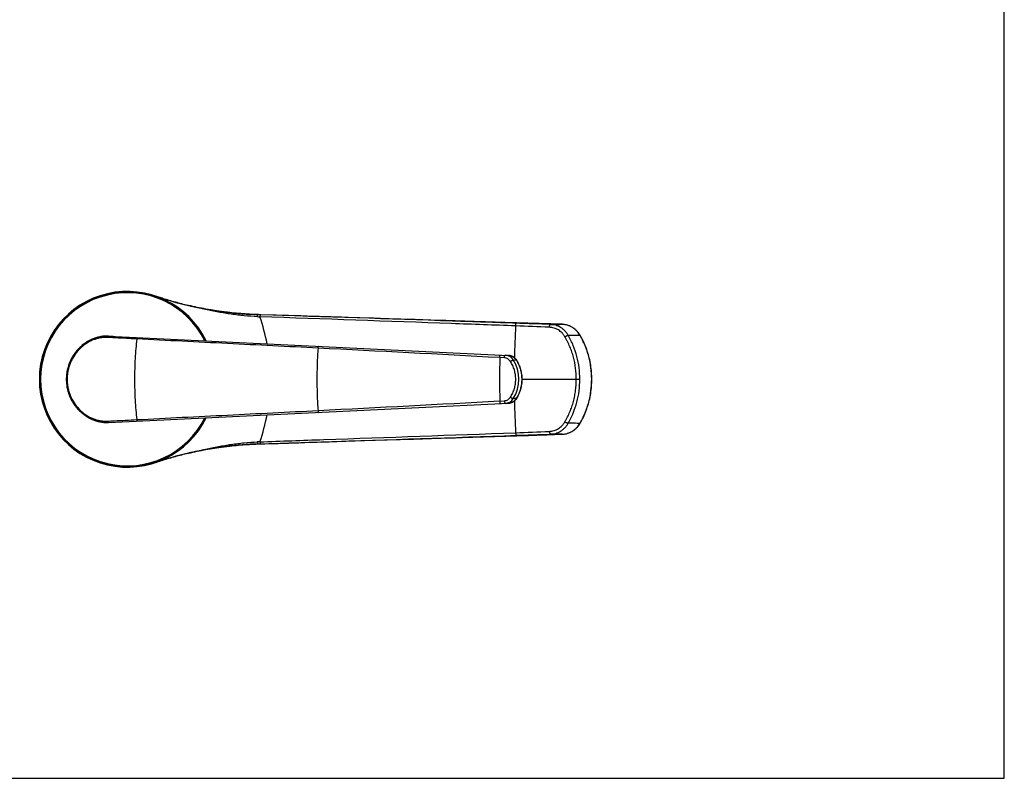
# Model space of a CAD drawing. Header units: millimetres. Extents: x 0 to 559, y 0 to 432.
# Tile 9 of 10: x 279 to 559, y 0 to 216. Entities that reach past the tile are written whole.
import ezdxf

# ---------------------------------------------------------------- set-up
doc = ezdxf.new("R2010")
doc.units = ezdxf.units.MM
doc.header["$LTSCALE"] = 30.734
doc.layers.get('0').update_dxf_attribs({"linetype": 'CONTINUOUS'})

msp = doc.modelspace()

# ---------------------------------------------------------------- linework, layer by layer
at = {"color": 7, "linetype": 'CONTINUOUS'}
for p, q in [((558.8, 0), (558.8, 431.8)), ((317.3, 137.22), (317.22, 137.25)), ((317.32, 137.22), (317.22, 137.25)), ((318.61, 136.79), (318.61, 136.8)), ((318.69, 136.77), (318.61, 136.79)), ((326.69, 134.57), (326.65, 134.58)), ((327.22, 134.44), (326.69, 134.57)), ((326.7, 134.56), (326.69, 134.57)), ((326.69, 134.57), (326.69, 134.57)), ((327.21, 134.45), (327.2, 134.45)), ((327.33, 134.42), (327.21, 134.45)), ((328.68, 134.12), (327.22, 134.44)), ((328.79, 134.1), (328.61, 134.14)), ((330.15, 133.82), (328.68, 134.12)), ((346.45, 131.96), (346.44, 131.96)), ((346.45, 131.96), (346.45, 131.96)), ((346.48, 131.96), (346.45, 131.96)), ((346.51, 131.96), (346.48, 131.96)), ((346.5, 131.96), (346.63, 131.96)), ((347.26, 131.93), (346.5, 131.96)), ((346.63, 131.96), (346.51, 131.96)), ((347.26, 131.94), (346.63, 131.96)), ((351.65, 131.8), (347.26, 131.94)), ((392.56, 130.49), (351.65, 131.8)), ((370.24, 131.2), (370.24, 131.2)), ((413.48, 129.82), (392.56, 130.49)), ((432.96, 129.2), (413.48, 129.82)), ((303.96, 125.85), (417.7, 120.36)), ((305.25, 125.78), (303.96, 125.85)), ((327.07, 124.73), (327.05, 124.73)), ((327.05, 124.73), (327.05, 124.73)), ((327.08, 124.73), (327.07, 124.73)), ((327.09, 124.73), (327.08, 124.73)), ((327.09, 124.73), (327.08, 124.73)), ((327.08, 124.73), (327.08, 124.73)), ((327.09, 124.73), (327.09, 124.73)), ((327.09, 124.73), (327.09, 124.73)), ((416.8, 120.41), (417.7, 120.36)), ((303.96, 101.27), (417.7, 106.75)), ((419.98, 108.05), (420.03, 108.12)), ((327.05, 102.38), (327.05, 102.38)), ((327.05, 102.38), (327.07, 102.38)), ((327.07, 102.38), (327.08, 102.38)), ((327.09, 102.38), (327.08, 102.38)), ((327.08, 102.38), (327.08, 102.38)), ((327.08, 102.38), (327.09, 102.38)), ((327.09, 102.38), (327.09, 102.38)), ((327.09, 102.38), (327.09, 102.38)), ((438.02, 100.88), (438.1, 101.03)), ((347.26, 95.17), (351.65, 95.31)), ((351.65, 95.31), (370.24, 95.91)), ((370.24, 95.91), (392.56, 96.62)), ((370.24, 95.91), (370.24, 95.91)), ((392.56, 96.62), (413.48, 97.29)), ((413.48, 97.29), (423.4, 97.6)), ((423.4, 97.6), (432.96, 97.91)), ((326.62, 92.53), (326.69, 92.54)), ((326.69, 92.54), (327.22, 92.67)), ((326.69, 92.54), (326.69, 92.55)), ((326.69, 92.55), (326.7, 92.55)), ((327.18, 92.66), (327.2, 92.66)), ((327.2, 92.66), (327.38, 92.7)), ((327.22, 92.67), (328.68, 92.99)), ((328.61, 92.97), (328.8, 93.01)), ((344.98, 95.09), (346.45, 95.15)), ((346.44, 95.15), (346.45, 95.15)), ((346.45, 95.15), (346.45, 95.15)), ((346.45, 95.15), (346.48, 95.15)), ((346.48, 95.15), (346.51, 95.15)), ((346.5, 95.16), (347.26, 95.18)), ((346.5, 95.16), (346.63, 95.16)), ((346.51, 95.15), (346.63, 95.16)), ((346.63, 95.16), (347.26, 95.17)), ((317.23, 89.86), (317.29, 89.88)), ((317.34, 89.9), (318.59, 90.31)), ((318.51, 90.28), (318.61, 90.31)), ((318.59, 90.31), (319.25, 90.52)), ((318.59, 90.31), (318.69, 90.34)), ((318.61, 90.31), (318.69, 90.34)), ((0, 0), (558.8, 0))]:
    msp.add_line(p, q, dxfattribs=at)
at = {"color": 9, "linetype": 'CONTINUOUS'}
for p, q in [((317.21, 137.25), (317.21, 137.25)), ((371.44, 131.17), (370.24, 131.2)), ((379.45, 130.91), (371.44, 131.17)), ((383.16, 130.79), (379.45, 130.91)), ((391.22, 130.53), (383.16, 130.79)), ((395.68, 130.39), (391.22, 130.53)), ((399.88, 130.26), (395.68, 130.39)), ((410.73, 129.91), (399.88, 130.26)), ((411.17, 129.9), (410.73, 129.91)), ((416.8, 129.72), (411.17, 129.9)), ((418.19, 129.67), (416.8, 129.72)), ((427.79, 129.37), (418.19, 129.67)), ((428.55, 129.34), (427.79, 129.37)), ((432.96, 129.2), (428.55, 129.34)), ((432.96, 129.2), (432.96, 129.2)), ((432.96, 129.2), (432.96, 129.2)), ((433.35, 129.17), (433.34, 129.18)), ((438.08, 126.07), (438.06, 126.09)), ((416.57, 119.66), (415.22, 119.73)), ((417.91, 120.35), (417.91, 120.35)), ((419.08, 119.06), (419.98, 119)), ((421.58, 113.56), (438.03, 113.56)), ((441.4, 113.56), (441.44, 113.56)), ((415.22, 107.38), (416.57, 107.45)), ((419.98, 108.11), (419.08, 108.05)), ((438.06, 101.02), (438.08, 101.04)), ((370.24, 95.91), (371.45, 95.95)), ((371.45, 95.95), (379.45, 96.2)), ((379.45, 96.2), (383.2, 96.32)), ((383.2, 96.32), (390.72, 96.56)), ((390.72, 96.56), (395.79, 96.72)), ((395.79, 96.72), (399.97, 96.86)), ((416.98, 97.4), (418.46, 97.45)), ((418.46, 97.45), (427.88, 97.75)), ((427.88, 97.75), (428.69, 97.77)), ((428.69, 97.77), (432.96, 97.91)), ((432.96, 97.91), (432.96, 97.91)), ((432.96, 97.91), (432.96, 97.91)), ((433.34, 97.94), (433.35, 97.94))]:
    msp.add_line(p, q, dxfattribs=at)
at = {"color": 7, "linetype": 'CONTINUOUS'}
for points in [[(319.25, 136.6), (318.59, 136.8), (317.22, 137.25)], [(346.45, 131.96), (344.98, 132.02), (343.49, 132.1), (342.01, 132.21), (340.52, 132.33), (339.03, 132.48), (337.55, 132.65), (336.07, 132.84), (334.58, 133.05), (333.1, 133.29), (331.63, 133.55), (330.15, 133.82)], [(438.1, 126.08), (438.02, 126.23), (437.91, 126.38), (437.81, 126.54), (437.7, 126.69), (437.58, 126.84), (437.46, 126.99), (437.34, 127.13), (437.21, 127.27), (437.08, 127.4), (436.95, 127.53), (436.81, 127.66), (436.67, 127.78), (436.52, 127.9), (436.37, 128.01), (436.22, 128.12), (436.07, 128.22), (435.91, 128.32), (435.75, 128.41), (435.58, 128.5), (435.42, 128.59), (435.25, 128.67), (435.08, 128.74), (434.91, 128.81), (434.74, 128.87), (434.56, 128.93), (434.38, 128.98), (434.21, 129.03), (434.03, 129.07), (433.85, 129.1), (433.67, 129.14), (433.49, 129.16), (433.3, 129.18), (433.12, 129.19), (432.96, 129.2)], [(441.44, 113.56), (441.43, 114.04), (441.42, 114.55), (441.39, 115.06), (441.36, 115.57), (441.31, 116.07), (441.26, 116.58), (441.19, 117.08), (441.12, 117.59), (441.03, 118.09), (440.94, 118.59), (440.83, 119.08), (440.72, 119.58), (440.59, 120.07), (440.46, 120.56), (440.31, 121.04), (440.16, 121.53), (439.99, 122), (439.82, 122.48), (439.64, 122.95), (439.44, 123.41), (439.24, 123.87), (439.03, 124.33), (438.81, 124.78), (438.58, 125.23), (438.34, 125.66), (438.1, 126.08)], [(303.96, 125.85), (303.7, 125.85), (303.42, 125.86), (303.14, 125.85), (302.86, 125.84), (302.58, 125.81), (302.3, 125.79), (302.02, 125.75), (301.74, 125.7), (301.46, 125.65), (301.19, 125.59), (300.91, 125.52), (300.63, 125.44), (300.36, 125.36), (300.08, 125.27), (299.81, 125.17), (299.54, 125.07), (299.27, 124.95), (299.01, 124.83), (298.74, 124.7), (298.48, 124.57), (298.22, 124.43), (297.96, 124.28), (297.71, 124.12), (297.46, 123.96), (297.21, 123.79), (296.96, 123.61), (296.72, 123.42), (296.48, 123.23), (296.25, 123.03), (296.02, 122.83), (295.79, 122.62), (295.57, 122.4), (295.35, 122.18), (295.14, 121.95), (294.93, 121.72), (294.73, 121.48), (294.54, 121.23), (294.35, 120.98), (294.17, 120.72), (293.99, 120.46), (293.82, 120.2), (293.65, 119.93), (293.5, 119.65), (293.35, 119.37), (293.2, 119.09), (293.07, 118.81), (292.94, 118.52), (292.82, 118.22), (292.7, 117.93), (292.59, 117.63), (292.5, 117.33), (292.41, 117.03), (292.32, 116.73), (292.25, 116.42), (292.18, 116.11), (292.12, 115.8), (292.07, 115.49), (292.03, 115.2)], [(420.03, 118.99), (419.98, 119.06), (419.91, 119.15), (419.85, 119.24), (419.78, 119.33), (419.7, 119.41), (419.63, 119.49), (419.55, 119.57), (419.47, 119.65), (419.38, 119.72), (419.3, 119.78), (419.21, 119.85), (419.12, 119.91), (419.02, 119.97), (418.93, 120.02), (418.83, 120.07), (418.73, 120.12), (418.63, 120.16), (418.53, 120.2), (418.42, 120.23), (418.32, 120.27), (418.21, 120.29), (418.11, 120.31), (418, 120.33), (417.89, 120.35), (417.78, 120.36), (417.7, 120.36)], [(420.03, 108.12), (420.16, 108.34), (420.29, 108.57), (420.42, 108.81), (420.55, 109.06), (420.66, 109.3), (420.77, 109.55), (420.88, 109.81), (420.97, 110.06), (421.06, 110.32), (421.14, 110.58), (421.22, 110.84), (421.29, 111.11), (421.35, 111.38), (421.4, 111.65), (421.45, 111.92), (421.49, 112.19), (421.52, 112.46), (421.55, 112.73), (421.57, 113.01), (421.58, 113.28), (421.58, 113.56), (421.58, 113.83), (421.57, 114.1), (421.55, 114.38), (421.52, 114.65), (421.49, 114.92), (421.45, 115.2), (421.4, 115.47), (421.35, 115.73), (421.29, 116), (421.22, 116.27), (421.14, 116.53), (421.06, 116.79), (420.97, 117.05), (420.88, 117.31), (420.77, 117.56), (420.66, 117.81), (420.55, 118.06), (420.42, 118.3), (420.29, 118.54), (420.16, 118.77), (420.03, 118.99)], [(292.03, 115.2), (291.99, 114.89), (291.96, 114.56), (291.94, 114.22), (291.93, 113.89), (291.92, 113.56), (291.93, 113.22), (291.94, 112.89), (291.96, 112.56), (291.99, 112.22), (292.03, 111.91)], [(438.1, 101.03), (438.34, 101.44), (438.58, 101.88), (438.81, 102.33), (439.03, 102.78), (439.24, 103.24), (439.44, 103.7), (439.63, 104.16), (439.82, 104.63), (439.99, 105.11), (440.16, 105.58), (440.31, 106.07), (440.46, 106.55), (440.59, 107.04), (440.72, 107.53), (440.83, 108.02), (440.94, 108.52), (441.03, 109.02), (441.12, 109.52), (441.19, 110.02), (441.26, 110.53), (441.31, 111.03), (441.36, 111.54), (441.39, 112.05), (441.42, 112.56), (441.43, 113.07), (441.44, 113.56)], [(292.03, 111.91), (292.07, 111.62), (292.12, 111.31), (292.18, 111), (292.25, 110.69), (292.32, 110.39), (292.4, 110.08), (292.5, 109.78), (292.59, 109.48), (292.7, 109.18), (292.81, 108.89), (292.94, 108.6), (293.07, 108.31), (293.2, 108.02), (293.34, 107.74), (293.5, 107.46), (293.65, 107.19), (293.82, 106.92), (293.99, 106.65), (294.16, 106.39), (294.35, 106.13), (294.54, 105.88), (294.73, 105.64), (294.93, 105.4), (295.14, 105.16), (295.35, 104.93), (295.57, 104.71), (295.79, 104.49), (296.02, 104.28), (296.25, 104.08), (296.48, 103.88), (296.72, 103.69), (296.96, 103.5), (297.21, 103.33), (297.45, 103.16), (297.71, 102.99), (297.96, 102.84), (298.22, 102.69), (298.48, 102.54), (298.74, 102.41), (299.01, 102.28), (299.27, 102.16), (299.54, 102.05), (299.81, 101.94), (300.08, 101.84), (300.36, 101.75), (300.63, 101.67), (300.91, 101.59), (301.18, 101.52), (301.46, 101.46), (301.74, 101.41), (302.02, 101.36), (302.3, 101.33), (302.58, 101.3), (302.86, 101.27), (303.14, 101.26), (303.42, 101.25), (303.7, 101.26), (303.96, 101.27)], [(417.7, 106.75), (417.78, 106.75), (417.89, 106.76), (418, 106.78), (418.11, 106.8), (418.21, 106.82), (418.32, 106.85), (418.42, 106.88), (418.53, 106.91), (418.63, 106.95), (418.73, 106.99), (418.83, 107.04), (418.93, 107.09), (419.02, 107.14), (419.12, 107.2), (419.21, 107.26), (419.3, 107.33), (419.38, 107.4), (419.47, 107.47), (419.55, 107.54), (419.63, 107.62), (419.71, 107.7), (419.78, 107.78), (419.85, 107.87), (419.92, 107.96), (419.98, 108.05)], [(432.96, 97.91), (433.12, 97.92), (433.3, 97.93), (433.48, 97.95), (433.67, 97.98), (433.85, 98.01), (434.03, 98.04), (434.2, 98.08), (434.38, 98.13), (434.56, 98.18), (434.73, 98.24), (434.91, 98.3), (435.08, 98.37), (435.25, 98.44), (435.42, 98.52), (435.58, 98.61), (435.75, 98.69), (435.91, 98.79), (436.06, 98.89), (436.22, 98.99), (436.37, 99.1), (436.52, 99.21), (436.67, 99.33), (436.81, 99.45), (436.95, 99.58), (437.08, 99.71), (437.21, 99.84), (437.34, 99.98), (437.46, 100.12), (437.58, 100.27), (437.7, 100.42), (437.81, 100.57), (437.91, 100.72), (438.02, 100.88)], [(328.68, 92.99), (330.15, 93.29), (331.63, 93.56), (333.1, 93.82), (334.58, 94.06), (336.06, 94.27), (337.55, 94.46), (339.03, 94.63), (340.52, 94.78), (342.01, 94.9), (343.49, 95.01), (344.98, 95.09)]]:
    msp.add_lwpolyline(points, dxfattribs=at)
for centre, radius, start, end in [((309.25, 113.56), 25, 25.9844, 334.0156), ((309.25, 113.56), 25, 25.9866, 334.0134), ((350.11, 235.25), 103.38, 251.4404, 256.9096), ((350.33, 235.89), 104.05, 251.5014, 252.2915), ((350.21, 235.53), 103.67, 251.5016, 252.2494), ((350.15, 235.35), 103.48, 252.2992, 252.609), ((349.94, 234.6), 102.69, 256.9231, 257.2115), ((349.94, 234.62), 102.72, 257.286, 258.0158), ((349.89, 234.28), 102.37, 258.1081, 268.0726), ((350.11, -8.14), 103.38, 103.0904, 108.5603), ((349.94, -7.48), 102.69, 102.8019, 103.0769), ((349.94, -7.51), 102.72, 101.9865, 102.6898), ((349.88, -7.12), 102.33, 91.9256, 101.8915), ((350.34, -8.8), 104.07, 107.7601, 108.4407), ((350.22, -8.45), 103.7, 107.8071, 108.4402), ((350.15, -8.24), 103.48, 107.3911, 107.701)]:
    msp.add_arc(centre, radius, start, end, dxfattribs=at)
at = {"color": 9, "linetype": 'CONTINUOUS'}
for centre, radius, start, end in [((309.25, 113.56), 24.89, 26.1244, 333.8756), ((309.25, 113.56), 24.64, 26.4407, 333.5593), ((356.58, 382.58), 251.41, 267.6478, 267.819), ((296.63, 113.92), 53.31, 10.5444, 19.0835), ((432.77, 123.32), 5.89, 86.363, 88.1368), ((432.77, 123.31), 5.9, 86.0337, 86.3634), ((432.77, 123.3), 5.9, 84.4589, 86.0335), ((711.77, 113.64), 292.41, 177.0364, 178.8162), ((382.84, -905.04), 1034.46, 87.42108, 87.95519), ((-769.3, -22044.34), 22195.7, 86.940836, 87.074434), ((4540.1, 113.56), 4124.88, 179.91426, 180.08574), ((417.56, 117.6), 2.77, 85.2355, 87.2403), ((417.56, 117.6), 2.77, 84.442, 85.2357), ((417.56, 117.6), 2.77, 82.8967, 84.442), ((410.48, 113.56), 10.21, 327.3741, 32.6259), ((411.51, 113.68), 10, 31.9175, 32.1114), ((304.89, 113.56), 12.72, 172.766, 187.234), ((-769.29, 22271.23), 22195.47, 272.925566, 273.059164), ((417.56, 109.51), 2.77, 272.7597, 274.7848), ((417.56, 109.51), 2.77, 274.7845, 275.5483), ((711.77, 113.47), 292.41, 181.1838, 182.9636), ((411.51, 113.43), 10, 327.8886, 328.0824), ((296.63, 113.19), 53.31, 340.9165, 349.4555), ((383.16, 1124.24), 1026.54, 272.04282, 272.58105), ((356.09, -143.09), 239.03, 92.1766, 92.3566), ((432.77, 103.79), 5.89, 271.8632, 273.629), ((432.77, 103.8), 5.9, 273.6286, 273.9827), ((432.77, 103.81), 5.9, 273.9829, 275.5341)]:
    msp.add_arc(centre, radius, start, end, dxfattribs=at)
for points, knots in [([(346.26, 131.38), (345.02, 131.43), (343.16, 131.56), (340.7, 131.84), (338.85, 132.08), (337.01, 132.36), (335.18, 132.68), (333.35, 133.02), (331.53, 133.39), (329.72, 133.79), (327.91, 134.21), (326.11, 134.65), (324.31, 135.12), (322.53, 135.61), (320.15, 136.3), (318.38, 136.86), (317.21, 137.25)], [0, 0, 0, 0, 0.124987, 0.187663, 0.250389, 0.313098, 0.375726, 0.438273, 0.500757, 0.563195, 0.625604, 0.687997, 0.750382, 0.812765, 0.875156, 1, 1, 1, 1]), ([(346.26, 131.38), (346.26, 131.42), (346.27, 131.5), (346.3, 131.61), (346.33, 131.71), (346.36, 131.8), (346.39, 131.86), (346.42, 131.91), (346.44, 131.93), (346.46, 131.95), (346.48, 131.95), (346.49, 131.96), (346.5, 131.96)], [0, 0, 0, 0, 0.190098, 0.366115, 0.524565, 0.662574, 0.778147, 0.870664, 0.908818, 0.942284, 0.972147, 1, 1, 1, 1]), ([(347.01, 131.35), (347.01, 131.39), (347.03, 131.47), (347.05, 131.58), (347.08, 131.68), (347.11, 131.77), (347.14, 131.84), (347.17, 131.88), (347.2, 131.91), (347.22, 131.92), (347.24, 131.93), (347.25, 131.93), (347.26, 131.93)], [0, 0, 0, 0, 0.189346, 0.364815, 0.522918, 0.660783, 0.776425, 0.869249, 0.907659, 0.941454, 0.971711, 1, 1, 1, 1]), ([(419.75, 128.76), (413.69, 128.98), (389.44, 129.84), (365.19, 130.71), (347.01, 131.35)], [0, 0, 0, 0, 0.250041, 1, 1, 1, 1]), ([(419.75, 128.76), (419.76, 128.81), (419.77, 128.91), (419.79, 129.05), (419.82, 129.18), (419.85, 129.29), (419.88, 129.38), (419.92, 129.44), (419.95, 129.47), (419.97, 129.49), (419.99, 129.5), (420.01, 129.51), (420.01, 129.51)], [0, 0, 0, 0, 0.184947, 0.359754, 0.519645, 0.660471, 0.779013, 0.873492, 0.9119, 0.944985, 0.973783, 1, 1, 1, 1]), ([(429.64, 129.19), (428.84, 129.21), (425.63, 129.32), (422.42, 129.43), (420.01, 129.51)], [0, 0, 0, 0, 0.250471, 1, 1, 1, 1]), ([(429.39, 128.37), (429.39, 128.42), (429.4, 128.53), (429.42, 128.68), (429.44, 128.82), (429.47, 128.93), (429.5, 129), (429.51, 129.05), (429.53, 129.09), (429.56, 129.14), (429.6, 129.19), (429.64, 129.19)], [0, 0, 0, 0, 0.184827, 0.361079, 0.523279, 0.66657, 0.729871, 0.787079, 0.837935, 0.882335, 1, 1, 1, 1]), ([(429.64, 129.19), (429.92, 129.19), (431.02, 129.19), (432.13, 129.2), (432.96, 129.2)], [0, 0, 0, 0, 0.249964, 1, 1, 1, 1]), ([(434.73, 126.07), (434.6, 126.3), (434.31, 126.74), (433.8, 127.34), (433.22, 127.87), (432.58, 128.32), (431.89, 128.68), (431.16, 128.95), (430.41, 129.13), (429.9, 129.18), (429.64, 129.19)], [0, 0, 0, 0, 0.126668, 0.252805, 0.378382, 0.503407, 0.627936, 0.752086, 0.876034, 1, 1, 1, 1]), ([(438.06, 126.09), (437.94, 126.31), (437.67, 126.72), (437.19, 127.28), (436.65, 127.79), (436.06, 128.23), (435.43, 128.59), (434.76, 128.87), (434.06, 129.07), (433.58, 129.15), (433.35, 129.17)], [0, 0, 0, 0, 0.126879, 0.253248, 0.379073, 0.504337, 0.629041, 0.753198, 0.876837, 1, 1, 1, 1]), ([(433.8, 125.66), (433.74, 125.76), (433.62, 125.95), (433.42, 126.23), (433.21, 126.5), (432.9, 126.83), (432.48, 127.21), (431.93, 127.6), (431.34, 127.91), (430.71, 128.15), (430.16, 128.28), (429.72, 128.35), (429.5, 128.36), (429.39, 128.37)], [0, 0, 0, 0, 0.063376, 0.126624, 0.189745, 0.252735, 0.378254, 0.50325, 0.627775, 0.75194, 0.875919, 0.937939, 1, 1, 1, 1]), ([(433.8, 125.66), (433.89, 125.72), (434.03, 125.8), (434.22, 125.89), (434.35, 125.95), (434.47, 126), (434.57, 126.04), (434.65, 126.06), (434.7, 126.07), (434.72, 126.07), (434.73, 126.07)], [0, 0, 0, 0, 0.321986, 0.476481, 0.61983, 0.747401, 0.855172, 0.939972, 0.973124, 1, 1, 1, 1]), ([(434.73, 126.07), (435.28, 126.08), (436.39, 126.08), (437.51, 126.09), (438.06, 126.09)], [0, 0, 0, 0, 0.499937, 1, 1, 1, 1]), ([(438.03, 113.56), (438.03, 114.65), (437.89, 116.84), (437.26, 120.06), (436.22, 123.17), (435.26, 125.13), (434.73, 126.07)], [0, 0, 0, 0, 0.250925, 0.501478, 0.751292, 1, 1, 1, 1]), ([(438.06, 126.09), (438.07, 126.09), (438.08, 126.09), (438.09, 126.09), (438.1, 126.09), (438.1, 126.08), (438.1, 126.08)], [0, 0, 0, 0, 0.343757, 0.616397, 0.827688, 1, 1, 1, 1]), ([(441.4, 113.56), (441.4, 114.65), (441.26, 116.84), (440.73, 119.53), (440.11, 121.62), (439.54, 123.15), (438.86, 124.64), (438.35, 125.6), (438.08, 126.07)], [0, 0, 0, 0, 0.250696, 0.500985, 0.625966, 0.750785, 0.875454, 1, 1, 1, 1]), ([(303.62, 125.46), (303.3, 125.47), (302.65, 125.47), (301.68, 125.37), (300.71, 125.16), (299.43, 124.75), (297.87, 123.99), (296.17, 122.72), (294.7, 121.15), (293.72, 119.63), (293.1, 118.32), (292.72, 117.29), (292.44, 116.24), (292.32, 115.52), (292.27, 115.16)], [0, 0, 0, 0, 0.057233, 0.115288, 0.174283, 0.23427, 0.356954, 0.48278, 0.610719, 0.739882, 0.804789, 0.8698, 0.93488, 1, 1, 1, 1]), ([(303.62, 125.46), (303.64, 125.51), (303.68, 125.62), (303.75, 125.73), (303.81, 125.79), (303.86, 125.82), (303.91, 125.84), (303.95, 125.85), (303.96, 125.85)], [0, 0, 0, 0, 0.319411, 0.591253, 0.708157, 0.813308, 0.909233, 1, 1, 1, 1]), ([(311.99, 125.03), (311.27, 125.07), (308.48, 125.21), (305.69, 125.35), (303.62, 125.46)], [0, 0, 0, 0, 0.258499, 1, 1, 1, 1]), ([(311.99, 125.03), (311.88, 124.12), (311.69, 122.26), (311.49, 119.42), (311.37, 116.51), (311.33, 113.56), (311.37, 110.6), (311.49, 107.69), (311.69, 104.85), (311.88, 102.99), (311.99, 102.08)], [0, 0, 0, 0, 0.119549, 0.243746, 0.371082, 0.5, 0.628918, 0.756254, 0.880451, 1, 1, 1, 1]), ([(311.99, 125.03), (312, 125.06), (312.01, 125.12), (312.03, 125.2), (312.05, 125.27), (312.08, 125.34), (312.11, 125.38), (312.13, 125.42), (312.16, 125.44), (312.19, 125.45), (312.2, 125.45)], [0, 0, 0, 0, 0.189845, 0.364476, 0.521068, 0.65738, 0.772037, 0.865013, 0.938703, 1, 1, 1, 1]), ([(363.54, 122.43), (354.94, 122.87), (337.76, 123.73), (320.57, 124.59), (311.99, 125.03)], [0, 0, 0, 0, 0.500403, 1, 1, 1, 1]), ([(437.03, 113.56), (437.03, 114.61), (436.89, 116.73), (436.38, 119.34), (435.77, 121.36), (435.3, 122.6), (434.88, 123.56), (434.55, 124.27), (434.19, 124.97), (433.93, 125.43), (433.8, 125.66)], [0, 0, 0, 0, 0.250863, 0.50135, 0.626403, 0.751222, 0.813537, 0.875777, 0.937933, 1, 1, 1, 1]), ([(363.54, 122.43), (363.43, 120.97), (363.27, 118.01), (363.2, 113.56), (363.27, 109.1), (363.43, 106.14), (363.54, 104.68)], [0, 0, 0, 0, 0.247503, 0.5, 0.752497, 1, 1, 1, 1]), ([(363.54, 122.43), (363.54, 122.47), (363.55, 122.54), (363.57, 122.64), (363.6, 122.74), (363.62, 122.81), (363.65, 122.88), (363.68, 122.92), (363.7, 122.94), (363.72, 122.96), (363.74, 122.96), (363.75, 122.96), (363.75, 122.96)], [0, 0, 0, 0, 0.189017, 0.365294, 0.524786, 0.664078, 0.780664, 0.873452, 0.911334, 0.944217, 0.973204, 1, 1, 1, 1]), ([(415.22, 119.73), (415.22, 119.78), (415.23, 119.87), (415.25, 120.01), (415.27, 120.14), (415.3, 120.25), (415.33, 120.34), (415.36, 120.41), (415.39, 120.44), (415.41, 120.46), (415.43, 120.47), (415.45, 120.47), (415.45, 120.47)], [0, 0, 0, 0, 0.181017, 0.355723, 0.517896, 0.66194, 0.783265, 0.87886, 0.91688, 0.948851, 0.97588, 1, 1, 1, 1]), ([(416.57, 119.66), (416.57, 119.71), (416.58, 119.8), (416.59, 119.94), (416.62, 120.07), (416.65, 120.19), (416.68, 120.28), (416.71, 120.34), (416.74, 120.38), (416.76, 120.39), (416.78, 120.41), (416.79, 120.41), (416.8, 120.41)], [0, 0, 0, 0, 0.18075, 0.355412, 0.517691, 0.661912, 0.783412, 0.879107, 0.917127, 0.949057, 0.975999, 1, 1, 1, 1]), ([(418.29, 118.64), (418.2, 118.79), (417.97, 119.06), (417.56, 119.38), (417.08, 119.59), (416.74, 119.65), (416.57, 119.66)], [0, 0, 0, 0, 0.252863, 0.503635, 0.752465, 1, 1, 1, 1]), ([(419.08, 119.06), (418.96, 119.26), (418.66, 119.62), (418.11, 120.04), (417.48, 120.32), (417.03, 120.4), (416.8, 120.41)], [0, 0, 0, 0, 0.253058, 0.503835, 0.752566, 1, 1, 1, 1]), ([(417.91, 120.35), (418.12, 120.32), (418.53, 120.22), (419.1, 119.93), (419.6, 119.52), (419.87, 119.18), (419.98, 119)], [0, 0, 0, 0, 0.247344, 0.496157, 0.746982, 1, 1, 1, 1]), ([(418.29, 118.64), (418.37, 118.69), (418.49, 118.77), (418.65, 118.87), (418.76, 118.93), (418.86, 118.98), (418.95, 119.02), (419.02, 119.05), (419.06, 119.06), (419.07, 119.06), (419.08, 119.06)], [0, 0, 0, 0, 0.319826, 0.47524, 0.620042, 0.748998, 0.857527, 0.941952, 0.974343, 1, 1, 1, 1]), ([(418.29, 108.47), (418.53, 108.85), (418.96, 109.63), (419.44, 110.89), (419.73, 112.21), (419.83, 113.56), (419.73, 114.9), (419.44, 116.22), (418.96, 117.48), (418.53, 118.26), (418.29, 118.64)], [0, 0, 0, 0, 0.124524, 0.249468, 0.374672, 0.5, 0.625328, 0.750532, 0.875476, 1, 1, 1, 1]), ([(420.03, 118.99), (420.03, 118.99), (420.02, 118.99), (420.01, 119), (420, 119), (419.99, 119), (419.98, 119)], [0, 0, 0, 0, 0.183601, 0.399486, 0.668232, 1, 1, 1, 1]), ([(420, 118.97), (420.25, 118.57), (420.7, 117.73), (421.18, 116.39), (421.47, 114.99), (421.57, 113.56), (421.47, 112.13), (421.18, 110.72), (420.7, 109.38), (420.25, 108.54), (420, 108.14)], [0, 0, 0, 0, 0.124455, 0.249355, 0.374588, 0.5, 0.625412, 0.750645, 0.875545, 1, 1, 1, 1]), ([(292.27, 115.16), (292.25, 115.16), (292.22, 115.17), (292.17, 115.17), (292.13, 115.18), (292.09, 115.19), (292.07, 115.19), (292.05, 115.19), (292.04, 115.19), (292.04, 115.2), (292.03, 115.2), (292.03, 115.2), (292.03, 115.2), (292.03, 115.2)], [0, 0, 0, 0, 0.223221, 0.421898, 0.593867, 0.737249, 0.850492, 0.895419, 0.932386, 0.961307, 0.982128, 0.994877, 1, 1, 1, 1]), ([(433.8, 101.45), (433.93, 101.68), (434.19, 102.14), (434.55, 102.84), (434.88, 103.55), (435.3, 104.52), (435.77, 105.75), (436.23, 107.27), (436.58, 108.81), (436.93, 110.9), (437.03, 112.5), (437.03, 113.56)], [0, 0, 0, 0, 0.062058, 0.124206, 0.186438, 0.248745, 0.373547, 0.498583, 0.623807, 0.74917, 1, 1, 1, 1]), ([(434.73, 101.04), (435.26, 101.98), (436.22, 103.94), (437.26, 107.05), (437.89, 110.27), (438.03, 112.46), (438.03, 113.56)], [0, 0, 0, 0, 0.248708, 0.498522, 0.749075, 1, 1, 1, 1]), ([(438.08, 101.04), (438.35, 101.51), (438.86, 102.47), (439.54, 103.96), (440.11, 105.49), (440.73, 107.58), (441.26, 110.27), (441.4, 112.46), (441.4, 113.56)], [0, 0, 0, 0, 0.124546, 0.249215, 0.374034, 0.499015, 0.749304, 1, 1, 1, 1]), ([(292.27, 111.95), (292.25, 111.95), (292.22, 111.95), (292.17, 111.94), (292.13, 111.93), (292.09, 111.93), (292.07, 111.92), (292.05, 111.92), (292.04, 111.92), (292.04, 111.91), (292.03, 111.91), (292.03, 111.91), (292.03, 111.91), (292.03, 111.91)], [0, 0, 0, 0, 0.223223, 0.4219, 0.593869, 0.737252, 0.850494, 0.895421, 0.932388, 0.961309, 0.98213, 0.994878, 1, 1, 1, 1]), ([(292.27, 111.95), (292.32, 111.59), (292.44, 110.87), (292.72, 109.82), (293.1, 108.79), (293.72, 107.48), (294.7, 105.96), (296.17, 104.39), (297.87, 103.12), (299.43, 102.36), (300.71, 101.95), (301.68, 101.74), (302.65, 101.64), (303.3, 101.64), (303.62, 101.65)], [0, 0, 0, 0, 0.06512, 0.1302, 0.195211, 0.260118, 0.389281, 0.51722, 0.643046, 0.76573, 0.825717, 0.884712, 0.942767, 1, 1, 1, 1]), ([(415.22, 107.38), (415.22, 107.33), (415.23, 107.24), (415.25, 107.1), (415.27, 106.97), (415.3, 106.86), (415.33, 106.77), (415.36, 106.7), (415.39, 106.67), (415.41, 106.65), (415.43, 106.64), (415.45, 106.64), (415.45, 106.64)], [0, 0, 0, 0, 0.181017, 0.355724, 0.517897, 0.661941, 0.783266, 0.87886, 0.91688, 0.948852, 0.97588, 1, 1, 1, 1]), ([(416.57, 107.45), (416.74, 107.46), (417.08, 107.52), (417.56, 107.73), (417.97, 108.05), (418.2, 108.32), (418.29, 108.47)], [0, 0, 0, 0, 0.247535, 0.496365, 0.747137, 1, 1, 1, 1]), ([(416.57, 107.45), (416.57, 107.41), (416.58, 107.31), (416.59, 107.17), (416.62, 107.04), (416.65, 106.93), (416.68, 106.83), (416.71, 106.77), (416.74, 106.73), (416.76, 106.72), (416.78, 106.71), (416.79, 106.7), (416.8, 106.7)], [0, 0, 0, 0, 0.180753, 0.355417, 0.517695, 0.661915, 0.783413, 0.879106, 0.917126, 0.949056, 0.975998, 1, 1, 1, 1]), ([(416.8, 106.7), (417.03, 106.71), (417.48, 106.79), (418.11, 107.07), (418.66, 107.49), (418.96, 107.85), (419.08, 108.05)], [0, 0, 0, 0, 0.247434, 0.496165, 0.746942, 1, 1, 1, 1]), ([(419.98, 108.11), (419.87, 107.92), (419.59, 107.57), (419.07, 107.16), (418.48, 106.87), (418.05, 106.78), (417.83, 106.76)], [0, 0, 0, 0, 0.253081, 0.503901, 0.752673, 1, 1, 1, 1]), ([(418.29, 108.47), (418.37, 108.42), (418.49, 108.34), (418.65, 108.24), (418.76, 108.18), (418.86, 108.13), (418.95, 108.09), (419.02, 108.07), (419.06, 108.05), (419.07, 108.05), (419.08, 108.05)], [0, 0, 0, 0, 0.319823, 0.475237, 0.620039, 0.748996, 0.857526, 0.941952, 0.974342, 1, 1, 1, 1]), ([(420.03, 108.12), (420.03, 108.12), (420.02, 108.12), (420.01, 108.11), (420, 108.11), (419.99, 108.11), (419.98, 108.11)], [0, 0, 0, 0, 0.183601, 0.399486, 0.668232, 1, 1, 1, 1]), ([(311.99, 102.08), (320.57, 102.52), (337.76, 103.38), (354.94, 104.24), (363.54, 104.68)], [0, 0, 0, 0, 0.499597, 1, 1, 1, 1]), ([(363.54, 104.68), (363.54, 104.64), (363.55, 104.57), (363.57, 104.47), (363.6, 104.38), (363.62, 104.3), (363.65, 104.23), (363.68, 104.19), (363.7, 104.17), (363.72, 104.15), (363.74, 104.15), (363.75, 104.15), (363.75, 104.15)], [0, 0, 0, 0, 0.189017, 0.365294, 0.524786, 0.664078, 0.780664, 0.873452, 0.911334, 0.944217, 0.973204, 1, 1, 1, 1]), ([(303.62, 101.65), (304.29, 101.69), (307.08, 101.83), (309.87, 101.97), (311.99, 102.08)], [0, 0, 0, 0, 0.240665, 1, 1, 1, 1]), ([(303.62, 101.65), (303.64, 101.6), (303.68, 101.5), (303.75, 101.38), (303.81, 101.32), (303.86, 101.29), (303.91, 101.27), (303.95, 101.26), (303.96, 101.27)], [0, 0, 0, 0, 0.319411, 0.591253, 0.708157, 0.813308, 0.909233, 1, 1, 1, 1]), ([(311.99, 102.08), (312, 102.05), (312.01, 101.99), (312.03, 101.91), (312.05, 101.84), (312.08, 101.78), (312.11, 101.73), (312.13, 101.69), (312.16, 101.67), (312.19, 101.66), (312.2, 101.66)], [0, 0, 0, 0, 0.189845, 0.364477, 0.521068, 0.65738, 0.772038, 0.865013, 0.938703, 1, 1, 1, 1]), ([(429.39, 98.74), (429.5, 98.75), (429.72, 98.76), (430.16, 98.83), (430.71, 98.96), (431.34, 99.2), (431.93, 99.51), (432.48, 99.9), (432.9, 100.28), (433.21, 100.62), (433.42, 100.88), (433.62, 101.16), (433.74, 101.35), (433.8, 101.45)], [0, 0, 0, 0, 0.062061, 0.124082, 0.24806, 0.372226, 0.496751, 0.621746, 0.747265, 0.810255, 0.873376, 0.936624, 1, 1, 1, 1]), ([(429.64, 97.92), (429.9, 97.93), (430.41, 97.98), (431.16, 98.16), (431.89, 98.43), (432.58, 98.79), (433.22, 99.24), (433.8, 99.77), (434.31, 100.37), (434.6, 100.81), (434.73, 101.04)], [0, 0, 0, 0, 0.123966, 0.247914, 0.372064, 0.496593, 0.621618, 0.747195, 0.873332, 1, 1, 1, 1]), ([(433.35, 97.94), (433.59, 97.96), (434.06, 98.04), (434.76, 98.24), (435.43, 98.52), (436.06, 98.88), (436.65, 99.32), (437.19, 99.83), (437.67, 100.39), (437.94, 100.81), (438.06, 101.02)], [0, 0, 0, 0, 0.123163, 0.246803, 0.37096, 0.495664, 0.620928, 0.746753, 0.873121, 1, 1, 1, 1]), ([(433.8, 101.45), (433.89, 101.39), (434.03, 101.31), (434.22, 101.22), (434.35, 101.16), (434.47, 101.11), (434.57, 101.07), (434.65, 101.05), (434.7, 101.04), (434.72, 101.04), (434.73, 101.04)], [0, 0, 0, 0, 0.321984, 0.476478, 0.619828, 0.747399, 0.855171, 0.939971, 0.973124, 1, 1, 1, 1]), ([(438.06, 101.02), (437.51, 101.02), (436.39, 101.03), (435.28, 101.03), (434.73, 101.04)], [0, 0, 0, 0, 0.500063, 1, 1, 1, 1]), ([(438.06, 101.02), (438.07, 101.02), (438.08, 101.02), (438.09, 101.02), (438.1, 101.02), (438.1, 101.03), (438.1, 101.03)], [0, 0, 0, 0, 0.343757, 0.616397, 0.827688, 1, 1, 1, 1]), ([(347.01, 95.76), (353.07, 95.98), (377.32, 96.83), (401.57, 97.7), (419.75, 98.35)], [0, 0, 0, 0, 0.249963, 1, 1, 1, 1]), ([(419.75, 98.35), (419.76, 98.3), (419.77, 98.2), (419.79, 98.06), (419.82, 97.93), (419.85, 97.82), (419.88, 97.73), (419.92, 97.67), (419.95, 97.64), (419.97, 97.62), (419.99, 97.61), (420.01, 97.61), (420.01, 97.61)], [0, 0, 0, 0, 0.184949, 0.359757, 0.519649, 0.660475, 0.779017, 0.873495, 0.911903, 0.944987, 0.973785, 1, 1, 1, 1]), ([(429.39, 98.74), (429.39, 98.69), (429.4, 98.58), (429.42, 98.43), (429.44, 98.29), (429.47, 98.18), (429.5, 98.11), (429.51, 98.06), (429.53, 98.02), (429.56, 97.97), (429.6, 97.93), (429.64, 97.92)], [0, 0, 0, 0, 0.184828, 0.36108, 0.523281, 0.66657, 0.729872, 0.787079, 0.837935, 0.882335, 1, 1, 1, 1]), ([(317.21, 89.86), (318.38, 90.25), (320.15, 90.81), (322.53, 91.5), (324.31, 91.99), (326.11, 92.46), (327.91, 92.9), (329.72, 93.32), (331.53, 93.72), (333.35, 94.09), (335.18, 94.43), (337.01, 94.75), (338.85, 95.03), (340.7, 95.28), (343.16, 95.55), (345.02, 95.68), (346.26, 95.73)], [0, 0, 0, 0, 0.124842, 0.187233, 0.249618, 0.312003, 0.374396, 0.436804, 0.499242, 0.561726, 0.624272, 0.686902, 0.749611, 0.812337, 0.875013, 1, 1, 1, 1]), ([(346.26, 95.73), (346.26, 95.69), (346.27, 95.61), (346.3, 95.5), (346.33, 95.4), (346.36, 95.32), (346.39, 95.25), (346.42, 95.2), (346.44, 95.18), (346.46, 95.16), (346.48, 95.16), (346.49, 95.15), (346.5, 95.16)], [0, 0, 0, 0, 0.190107, 0.366127, 0.524579, 0.662588, 0.778158, 0.870672, 0.908823, 0.942287, 0.972148, 1, 1, 1, 1]), ([(347.01, 95.76), (347.01, 95.72), (347.03, 95.64), (347.05, 95.53), (347.08, 95.43), (347.11, 95.34), (347.14, 95.27), (347.17, 95.23), (347.2, 95.2), (347.22, 95.19), (347.24, 95.18), (347.25, 95.18), (347.26, 95.18)], [0, 0, 0, 0, 0.189344, 0.364812, 0.522915, 0.66078, 0.776421, 0.869246, 0.907657, 0.941452, 0.97171, 1, 1, 1, 1]), ([(399.97, 96.86), (401.38, 96.9), (407.06, 97.08), (412.73, 97.26), (416.98, 97.4)], [0, 0, 0, 0, 0.250044, 1, 1, 1, 1]), ([(420.01, 97.61), (420.82, 97.63), (424.02, 97.74), (427.23, 97.85), (429.64, 97.92)], [0, 0, 0, 0, 0.249562, 1, 1, 1, 1]), ([(432.96, 97.91), (432.68, 97.91), (431.57, 97.92), (430.47, 97.92), (429.64, 97.92)], [0, 0, 0, 0, 0.250035, 1, 1, 1, 1])]:
    msp.add_open_spline(points, degree=3, knots=knots, dxfattribs=at)
at = {"color": 7, "linetype": 'CONTINUOUS'}
for points, knots in [([(346.5, 131.96), (344.84, 132.01), (341.52, 132.2), (336.55, 132.73), (331.6, 133.51), (328.32, 134.19), (326.7, 134.56)], [0, 0, 0, 0, 0.248711, 0.498979, 0.749754, 1, 1, 1, 1]), ([(420.01, 129.51), (413.95, 129.71), (389.7, 130.52), (365.45, 131.32), (347.26, 131.93)], [0, 0, 0, 0, 0.250033, 1, 1, 1, 1]), ([(370.24, 131.2), (368.68, 131.25), (362.49, 131.45), (356.29, 131.65), (351.65, 131.8)], [0, 0, 0, 0, 0.250738, 1, 1, 1, 1]), ([(347.26, 95.18), (353.32, 95.38), (377.57, 96.19), (401.82, 97), (420.01, 97.61)], [0, 0, 0, 0, 0.24997, 1, 1, 1, 1]), ([(351.65, 95.31), (353.2, 95.36), (359.39, 95.56), (365.59, 95.76), (370.24, 95.91)], [0, 0, 0, 0, 0.249638, 1, 1, 1, 1]), ([(326.7, 92.55), (328.32, 92.92), (331.6, 93.6), (336.55, 94.38), (341.52, 94.91), (344.84, 95.1), (346.5, 95.16)], [0, 0, 0, 0, 0.250246, 0.501021, 0.751289, 1, 1, 1, 1])]:
    msp.add_open_spline(points, degree=3, knots=knots, dxfattribs=at)

doc.saveas('drawing.dxf')
